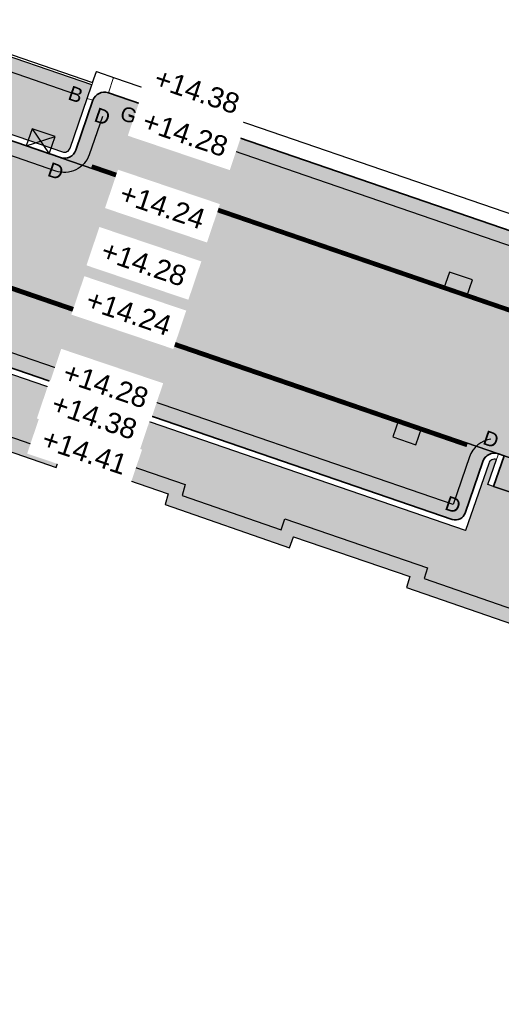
# Model space of a CAD drawing. Header units: metres. Extents: x 131295 to 132236, y 397710 to 398702.
# Tile 36 of 127: x 131398 to 131410, y 398035 to 398060. Entities that reach past the tile are written whole.
import ezdxf
from ezdxf.enums import TextEntityAlignment as Align

# ---------------------------------------------------------------- set-up
doc = ezdxf.new("R2010")
doc.units = ezdxf.units.M
doc.linetypes.add('AL-MATERIAALS', pattern=[2, 1, -1])
doc.linetypes.add('MA-1-3', pattern=[4, 1, -3])
for name, color, linetype, lineweight in [('N-IE-markering 1 - 3 streep 0.10', 255, 'MA-1-3', 18), ('N-KO-inritperronband 130-150x250mm', 3, 'Continuous', 35), ('N-KO-opsluitband 60x200mm', 2, 'Continuous', 25), ('N-KO-opsluitband achterkant', 8, 'Continuous', 5), ('N-KO-tekst banden', 1, 'Continuous', 18), ('N-KO-trottoirband 130-150x250mm', 3, 'Continuous', 35), ('N-KO-trottoirband 380-400x250mm', 3, 'Continuous', 35), ('N-KO-trottoirband achterkant', 8, 'Continuous', 5), ('N-RI-straatkolk', 7, 'Continuous', 25), ('N-RI-trottoirkolk', 7, 'Continuous', 25), ("N-VH-arcering 'MAT' grijs 254", 254, 'Continuous', 18), ('X-AL-materiaalscheiding', 1, 'AL-MATERIAALS', 18), ('X-AL-planhoogte', 190, 'Continuous', 25)]:
    doc.layers.add(name, color=color, linetype=linetype, lineweight=lineweight)
doc.layers.add("N-VH-arcering 'MAT' kleur 1 (heiderood)", color=7, linetype='Continuous', lineweight=18, true_color=0xd98c8c)
doc.layers.add("N-VH-arcering 'MAT' kleur 5 (roodbruin)", color=7, linetype='Continuous', lineweight=18, true_color=0xc5a6a0)
for name, color, linetype, plot in [('X-AL-contourlijnen', 30, 'Continuous', False), ('X-AL-hulplijn bandenlijnnummers', 30, 'Continuous', False), ('X-AL-hulplijn hoogtetekst', 190, 'Continuous', False)]:
    doc.layers.add(name, color=color, linetype=linetype, plot=plot)
doc.styles.add('CS Annotative', font='arial.ttf')

# ---------------------------------------------------------------- blocks, each defined once
blk = doc.blocks.new('*U95')
for p, q in [((-0.6412182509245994, 2.627039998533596), (1.409777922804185, -0.5123731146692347)), ((-1.409777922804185, 0.5123731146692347), (2.17833759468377, 1.602293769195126))]:
    blk.add_line(p, q)
blk.add_lwpolyline([(-1.409777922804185, 0.5123731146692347), (1.409777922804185, -0.5123731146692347), (2.17833759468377, 1.602293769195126), (-0.6412182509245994, 2.627039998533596)], close=True)
blk = doc.blocks.new('*U149')
blk.add_lwpolyline([(2.178090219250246, 1.602630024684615), (-0.6416237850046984, 2.626940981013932), (-1.409857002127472, 0.5121554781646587), (1.409857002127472, -0.5121554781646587)], close=True)
blk.add_solid([(2.178090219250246, 1.602630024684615), (1.409857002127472, -0.5121554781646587), (2.178090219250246, 1.602630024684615), (-0.6416237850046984, 2.626940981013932)])
blk = doc.blocks.new('*U145')
blk.add_lwpolyline([(-2.178144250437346, -1.602556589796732), (0.6415352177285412, -2.626962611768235), (1.409839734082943, -0.5122030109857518), (-1.409839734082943, 0.5122030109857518)], close=True)
blk.add_solid([(-2.178144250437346, -1.602556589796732), (-1.409839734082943, 0.5122030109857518), (-2.178144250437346, -1.602556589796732), (0.6415352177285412, -2.626962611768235)])

msp = doc.modelspace()

# ---------------------------------------------------------------- hatches: boundary and pattern name
at = {"layer": "N-VH-arcering 'MAT' grijs 254"}
h = msp.add_hatch(color=256, dxfattribs=at)
h.dxf.hatch_style = 1
edge = h.paths.add_edge_path()
edge.add_line((131342.7596675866, 398069.7150251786), (131341.6284153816, 398070.1038041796))
edge.add_line((131341.6284153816, 398070.1038041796), (131341.1231030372, 398068.6334683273))
edge.add_line((131341.1231030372, 398068.6334683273), (131344.6623296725, 398067.4126458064))
edge.add_line((131344.6623296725, 398067.4126458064), (131344.6740631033, 398067.4469791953))
edge.add_line((131344.6740631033, 398067.4469791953), (131348.0075427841, 398066.3393957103))
edge.add_line((131348.0075427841, 398066.3393957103), (131348.1551189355, 398066.6045629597))
edge.add_line((131348.1551189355, 398066.6045629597), (131349.7807163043, 398066.0654328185))
edge.add_line((131349.7807163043, 398066.0654328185), (131349.7230970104, 398065.7357829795))
edge.add_line((131349.7230970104, 398065.7357829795), (131352.9977042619, 398064.5906258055))
edge.add_line((131352.9977042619, 398064.5906258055), (131359.3359764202, 398062.4226722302))
edge.add_line((131359.3359764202, 398062.4226722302), (131362.6641292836, 398061.2657356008))
edge.add_line((131362.6641292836, 398061.2657356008), (131364.5270973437, 398060.6138699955))
edge.add_line((131364.5270973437, 398060.6138699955), (131367.1167447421, 398059.7265202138))
edge.add_line((131367.1167447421, 398059.7265202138), (131367.026, 398059.459))
edge.add_line((131367.026, 398059.459), (131370.098, 398058.395))
edge.add_line((131370.098, 398058.395), (131370.1939942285, 398058.6743678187))
edge.add_line((131370.1939942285, 398058.6743678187), (131372.87, 398057.7548592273))
edge.add_line((131372.87, 398057.7548592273), (131372.798, 398057.475))
edge.add_line((131372.798, 398057.475), (131375.874, 398056.408))
edge.add_line((131375.874, 398056.408), (131375.9677388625, 398056.6843470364))
edge.add_line((131375.9677388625, 398056.6843470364), (131378.6559271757, 398055.7724946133))
edge.add_line((131378.6559271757, 398055.7724946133), (131378.565, 398055.482))
edge.add_line((131378.565, 398055.482), (131381.648, 398054.431))
edge.add_line((131381.648, 398054.431), (131381.7417237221, 398054.7073024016))
edge.add_line((131381.7417237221, 398054.7073024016), (131384.4259537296, 398053.7807277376))
edge.add_line((131384.4259537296, 398053.7807277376), (131384.333, 398053.51))
edge.add_line((131384.333, 398053.51), (131387.4252257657, 398052.4812634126))
edge.add_line((131387.4252257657, 398052.4812634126), (131387.496, 398052.694))
edge.add_line((131387.496, 398052.694), (131390.1800521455, 398051.7985150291))
edge.add_line((131390.1800521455, 398051.7985150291), (131390.098, 398051.52))
edge.add_line((131390.098, 398051.52), (131393.18, 398050.474))
edge.add_line((131393.18, 398050.474), (131393.2714851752, 398050.7368751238))
edge.add_line((131393.2714851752, 398050.7368751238), (131395.9504230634, 398049.816756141))
edge.add_line((131395.9504230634, 398049.816756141), (131395.88, 398049.547))
edge.add_line((131395.88, 398049.547), (131398.945, 398048.484))
edge.add_line((131398.945, 398048.484), (131399.0383878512, 398048.7557825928))
edge.add_line((131399.0383878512, 398048.7557825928), (131401.7112560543, 398047.8374293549))
edge.add_line((131401.7112560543, 398047.8374293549), (131401.639, 398047.568))
edge.add_line((131401.639, 398047.568), (131404.71, 398046.501))
edge.add_line((131404.71, 398046.501), (131404.8076832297, 398046.7735482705))
edge.add_line((131404.8076832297, 398046.7735482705), (131407.6766714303, 398045.7900599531))
edge.add_line((131407.6766714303, 398045.7900599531), (131407.594, 398045.52))
edge.add_line((131407.594, 398045.52), (131410.663, 398044.462))
edge.add_line((131410.663, 398044.462), (131410.7587688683, 398044.7407119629))
edge.add_line((131410.7587688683, 398044.7407119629), (131413.4489326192, 398043.8189923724))
edge.add_line((131413.4489326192, 398043.8189923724), (131413.353, 398043.539))
edge.add_line((131413.353, 398043.539), (131416.433, 398042.48))
edge.add_line((131416.433, 398042.48), (131416.5303210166, 398042.7632291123))
edge.add_line((131416.5303210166, 398042.7632291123), (131419.2121201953, 398041.8443754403))
edge.add_line((131419.2121201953, 398041.8443754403), (131419.112, 398041.553))
edge.add_line((131419.112, 398041.553), (131422.201, 398040.491))
edge.add_line((131422.201, 398040.491), (131422.3022357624, 398040.7856220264))
edge.add_line((131422.3022357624, 398040.7856220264), (131424.9762075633, 398039.8694502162))
edge.add_line((131424.9762075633, 398039.8694502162), (131424.874, 398039.572))
edge.add_line((131424.874, 398039.572), (131427.9534064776, 398038.513860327))
edge.add_line((131427.9534064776, 398038.513860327), (131428.0565548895, 398038.8140436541))
edge.add_line((131428.0565548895, 398038.8140436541), (131430.7684406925, 398037.8790389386))
edge.add_line((131430.7684406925, 398037.8790389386), (131430.665, 398037.578))
edge.add_line((131430.665, 398037.578), (131433.739, 398036.521))
edge.add_line((131433.739, 398036.521), (131433.8408027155, 398036.8172720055))
edge.add_line((131433.8408027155, 398036.8172720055), (131436.529101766, 398035.8882320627))
edge.add_line((131436.529101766, 398035.8882320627), (131436.428, 398035.594))
edge.add_line((131436.428, 398035.594), (131439.518, 398034.536))
edge.add_line((131439.518, 398034.536), (131439.6160726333, 398034.8214165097))
edge.add_line((131439.6160726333, 398034.8214165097), (131442.2801548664, 398033.9007455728))
edge.add_line((131442.2801548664, 398033.9007455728), (131442.183, 398033.618))
edge.add_line((131442.183, 398033.618), (131445.276, 398032.553))
edge.add_line((131445.276, 398032.553), (131445.352, 398032.781))
edge.add_line((131445.352, 398032.781), (131451.0680801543, 398030.8133967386))
edge.add_line((131451.0680801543, 398030.8133967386), (131450.7460321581, 398029.8695272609))
edge.add_line((131450.7460321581, 398029.8695272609), (131450.167661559, 398028.1744185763))
edge.add_line((131450.167661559, 398028.1744185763), (131452.4597349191, 398027.395141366))
edge.add_line((131452.4597349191, 398027.395141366), (131452.9206496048, 398028.7351172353))
edge.add_arc((131448.334383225, 398030.3126661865), 4.849999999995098, 341.0181981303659, 431.033621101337)
edge.add_line((131449.9106975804, 398034.8993570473), (131448.8710825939, 398035.2566429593))
edge.add_arc((131448.8223306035, 398035.1147865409), 0.1500000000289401, 71.03362109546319, 161.0336211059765)
edge.add_line((131448.6804741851, 398035.1635385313), (131448.1117009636, 398033.508546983))
edge.add_line((131448.1117009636, 398033.508546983), (131410.4724646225, 398046.4440750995))
edge.add_line((131410.4724646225, 398046.4440750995), (131411.0412377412, 398048.099066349))
edge.add_arc((131410.899381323, 398048.1478183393), 0.1499999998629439, 341.0336211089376, 431.0336210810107)
edge.add_line((131410.9481333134, 398048.2896747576), (131410.7368746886, 398047.6749636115))
edge.add_line((131410.7368746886, 398047.6749636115), (131410.5950182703, 398047.7237156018))
edge.add_line((131410.5950182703, 398047.7237156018), (131409.7438797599, 398048.0162275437))
edge.add_line((131409.7438797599, 398048.0162275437), (131409.6020233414, 398048.064979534))
edge.add_line((131409.6020233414, 398048.064979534), (131409.8132819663, 398048.6796906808))
edge.add_arc((131409.7645299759, 398048.5378342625), 0.1499999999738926, 71.03362108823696, 161.0336211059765)
edge.add_line((131409.6226735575, 398048.5865862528), (131409.0539004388, 398046.9315950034))
edge.add_line((131409.0539004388, 398046.9315950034), (131381.8174681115, 398056.2919771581))
edge.add_line((131381.8174681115, 398056.2919771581), (131382.3862412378, 398057.9469684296))
edge.add_arc((131382.2443848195, 398057.99572042), 0.1499999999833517, 341.0336210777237, 431.0336166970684)
edge.add_line((131382.2931368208, 398058.1375768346), (131381.1582855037, 398058.5275928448))
edge.add_arc((131381.1095335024, 398058.3857364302), 0.1499999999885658, 71.03361669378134, 161.0336211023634)
edge.add_line((131380.967677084, 398058.4344884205), (131380.3989039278, 398056.779497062))
edge.add_line((131380.3989039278, 398056.779497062), (131342.7596675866, 398069.7150251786))
h = msp.add_hatch(color=256, dxfattribs=at)
h.dxf.hatch_style = 1
edge = h.paths.add_edge_path()
edge.add_line((131484.137227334, 398031.9594301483), (131485.4650959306, 398035.8051629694))
edge.add_line((131485.4650959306, 398035.8051629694), (131399.8556683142, 398065.2496416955))
edge.add_line((131399.8556683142, 398065.2496416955), (131394.553970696, 398067.1060699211))
edge.add_line((131394.553970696, 398067.1060699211), (131393.2962202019, 398063.3609416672))
edge.add_arc((131397.8938700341, 398061.8168833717), 4.84999999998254, 161.4360731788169, 251.033652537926)
edge.add_line((131396.3175581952, 398057.230191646), (131399.099758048, 398056.2736538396))
edge.add_arc((131399.1485271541, 398056.4155043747), 0.1500000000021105, 251.0267079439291, 341.0336525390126)
edge.add_line((131399.2903835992, 398056.3667524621), (131399.7128942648, 398057.5961577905))
edge.add_line((131399.7128942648, 398057.5961577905), (131399.8267705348, 398057.9275105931))
edge.add_line((131399.8267705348, 398057.9275105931), (131396.8527868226, 398058.9495818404))
edge.add_arc((131397.8278250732, 398061.786710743), 3.000000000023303, 161.4431273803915, 251.03365254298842, ccw=False)
edge.add_line((131394.9838003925, 398062.7414482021), (131395.3494642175, 398063.8307078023))
edge.add_arc((131396.2974724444, 398063.5124619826), 0.9999999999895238, 71.01987362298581, 161.4431273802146, ccw=False)
edge.add_line((131396.6227126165, 398064.4580934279), (131413.1264712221, 398058.781796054))
edge.add_line((131413.1264712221, 398058.781796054), (131411.5727548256, 398054.2608516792))
edge.add_line((131411.5727548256, 398054.2608516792), (131411.3452459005, 398053.5988549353))
edge.add_line((131411.3452459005, 398053.5988549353), (131410.9227294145, 398052.3694326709))
edge.add_arc((131411.0645858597, 398052.3206807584), 0.1500000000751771, 161.0336525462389, 251.0339748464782)
edge.add_line((131411.0158347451, 398052.1788240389), (131411.2270943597, 398052.7935380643))
edge.add_line((131411.2270943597, 398052.7935380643), (131411.3689507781, 398052.7447860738))
edge.add_line((131411.3689507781, 398052.7447860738), (131412.2200892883, 398052.4522741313))
edge.add_line((131412.2200892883, 398052.4522741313), (131412.3619457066, 398052.4035221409))
edge.add_line((131412.3619457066, 398052.4035221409), (131412.1506870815, 398051.7888109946))
edge.add_arc((131412.1994383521, 398051.9306676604), 0.1500000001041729, 251.0339118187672, 341.0336210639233)
edge.add_line((131412.3412947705, 398051.8819156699), (131412.7638112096, 398053.1113356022))
edge.add_line((131412.7638112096, 398053.1113356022), (131412.9913204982, 398053.7733322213))
edge.add_line((131412.9913204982, 398053.7733322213), (131414.5449196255, 398058.2939353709))
edge.add_line((131414.5449196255, 398058.2939353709), (131426.1761855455, 398054.2934815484))
edge.add_line((131426.1761855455, 398054.2934815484), (131424.6235453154, 398049.7756685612))
edge.add_line((131424.6235453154, 398049.7756685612), (131424.3960363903, 398049.1136718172))
edge.add_line((131424.3960363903, 398049.1136718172), (131423.9735199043, 398047.8842495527))
edge.add_arc((131424.1153763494, 398047.8354976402), 0.1500000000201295, 161.0336525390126, 251.0339748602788)
edge.add_line((131424.0666252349, 398047.6936409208), (131424.2778848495, 398048.3083549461))
edge.add_line((131424.2778848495, 398048.3083549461), (131424.4197412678, 398048.2596029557))
edge.add_line((131424.4197412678, 398048.2596029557), (131425.270879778, 398047.9670910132))
edge.add_line((131425.270879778, 398047.9670910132), (131425.4127361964, 398047.9183390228))
edge.add_line((131425.4127361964, 398047.9183390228), (131425.2014775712, 398047.3036278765))
edge.add_arc((131425.2502288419, 398047.4454845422), 0.1500000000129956, 251.0339117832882, 341.0336210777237)
edge.add_line((131425.3920852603, 398047.3967325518), (131425.8146016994, 398048.6261524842))
edge.add_line((131425.8146016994, 398048.6261524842), (131426.042110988, 398049.2881491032))
edge.add_line((131426.042110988, 398049.2881491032), (131427.5946339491, 398053.8056208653))
edge.add_line((131427.5946339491, 398053.8056208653), (131444.4268729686, 398048.0163460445))
edge.add_line((131444.4268729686, 398048.0163460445), (131442.8757468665, 398043.5029388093))
edge.add_line((131442.8757468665, 398043.5029388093), (131442.64823449, 398042.8409320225))
edge.add_line((131442.64823449, 398042.8409320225), (131442.225718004, 398041.6115097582))
edge.add_arc((131442.3675744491, 398041.5627578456), 0.150000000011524, 161.0336525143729, 251.0324077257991)
edge.add_line((131442.3188194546, 398041.4209024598), (131442.5300790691, 398042.0356164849))
edge.add_line((131442.5300790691, 398042.0356164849), (131442.6719354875, 398041.9868644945))
edge.add_line((131442.6719354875, 398041.9868644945), (131443.5230739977, 398041.6943525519))
edge.add_line((131443.5230739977, 398041.6943525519), (131443.664930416, 398041.6456005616))
edge.add_line((131443.664930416, 398041.6456005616), (131443.4536717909, 398041.0308894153))
edge.add_arc((131443.5024269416, 398041.1727447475), 0.1499999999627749, 251.0323446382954, 341.0336210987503)
edge.add_line((131443.6442833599, 398041.1239927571), (131444.066799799, 398042.3534126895))
edge.add_line((131444.066799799, 398042.3534126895), (131444.2943090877, 398043.0154093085))
edge.add_line((131444.2943090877, 398043.0154093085), (131445.8453213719, 398047.5284853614))
edge.add_line((131445.8453213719, 398047.5284853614), (131459.3734181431, 398042.8756361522))
edge.add_line((131459.3734181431, 398042.8756361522), (131457.1247310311, 398036.3325380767))
edge.add_line((131457.1247310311, 398036.3325380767), (131458.8270071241, 398035.7475114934))
edge.add_line((131458.8270071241, 398035.7475114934), (131461.075554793, 398042.2902038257))
edge.add_line((131461.075554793, 398042.2902038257), (131482.0069374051, 398035.0910708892))
edge.add_arc((131481.681697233, 398034.1454394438), 1.000000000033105, -18.966347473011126, 71.01987362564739, ccw=False)
edge.add_line((131482.6274068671, 398033.8204266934), (131481.1931190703, 398029.6469910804))
edge.add_line((131481.1931190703, 398029.6469910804), (131480.8518637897, 398028.6540061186))
edge.add_line((131480.8518637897, 398028.6540061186), (131481.9867063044, 398028.2639779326))
edge.add_line((131481.9867063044, 398028.2639779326), (131482.2704191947, 398028.1664741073))
edge.add_line((131482.2704191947, 398028.1664741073), (131482.1241634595, 398027.7409047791))
edge.add_arc((131482.1729159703, 398027.8827610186), 0.1500000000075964, 251.0334109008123, 341.0336525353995)
edge.add_line((131482.3147724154, 398027.8340091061), (131482.7697900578, 398029.1580019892))
edge.add_line((131482.7697900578, 398029.1580019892), (131482.997298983, 398029.8199987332))
edge.add_line((131482.997298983, 398029.8199987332), (131483.1904411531, 398030.3805014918))
edge.add_line((131483.1904411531, 398030.3805014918), (131488.4430135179, 398028.5894768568))
edge.add_line((131488.4430135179, 398028.5894768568), (131488.2459874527, 398028.0161779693))
edge.add_line((131488.2459874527, 398028.0161779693), (131489.3808390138, 398027.626162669))
edge.add_line((131489.3808390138, 398027.626162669), (131489.5788042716, 398028.2021943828))
edge.add_line((131489.5788042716, 398028.2021943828), (131498.8544287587, 398025.0393875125))
edge.add_line((131498.8544287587, 398025.0393875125), (131498.6487934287, 398024.4410377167))
edge.add_line((131498.6487934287, 398024.4410377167), (131499.7836449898, 398024.0510224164))
edge.add_line((131499.7836449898, 398024.0510224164), (131499.9902195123, 398024.6521050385))
edge.add_line((131499.9902195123, 398024.6521050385), (131505.2433937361, 398022.8608751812))
edge.add_line((131505.2433937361, 398022.8608751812), (131505.8296367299, 398024.5627420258))
edge.add_line((131505.8296367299, 398024.5627420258), (131484.137227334, 398031.9594301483))
h = msp.add_hatch(color=256, dxfattribs=at)
h.dxf.hatch_style = 1
h.paths.add_polyline_path([(131410.8550288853, 398048.4802831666), (131410.0038903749, 398048.7727951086), (131409.7438797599, 398048.0162275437), (131410.5950182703, 398047.7237156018)])
at = {"layer": "N-VH-arcering 'MAT' kleur 1 (heiderood)"}
h = msp.add_hatch(color=256, dxfattribs=at)
h.dxf.hatch_style = 1
edge = h.paths.add_edge_path()
edge.add_line((131409.8620339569, 398048.8215470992), (131410.0038903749, 398048.7727951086))
edge.add_line((131410.0038903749, 398048.7727951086), (131410.8550288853, 398048.4802831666))
edge.add_line((131410.8550288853, 398048.4802831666), (131410.9968853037, 398048.4315311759))
edge.add_line((131410.9968853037, 398048.4315311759), (131448.9198345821, 398035.3984993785))
edge.add_line((131448.9198345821, 398035.3984993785), (131448.9664546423, 398035.3824773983))
edge.add_line((131448.9664546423, 398035.3824773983), (131450.0715097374, 398038.5979185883))
edge.add_line((131450.0715097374, 398038.5979185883), (131443.4049175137, 398040.8890337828))
edge.add_line((131443.4049175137, 398040.8890337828), (131443.2630633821, 398040.9377849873))
edge.add_line((131443.2630633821, 398040.9377849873), (131442.4119248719, 398041.2302969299))
edge.add_line((131442.4119248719, 398041.2302969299), (131442.2700713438, 398041.279044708))
edge.add_line((131442.2700713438, 398041.279044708), (131425.1527250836, 398047.1617716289))
edge.add_line((131425.1527250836, 398047.1617716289), (131425.0108691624, 398047.2105234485))
edge.add_line((131425.0108691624, 398047.2105234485), (131424.1597306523, 398047.503035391))
edge.add_line((131424.1597306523, 398047.503035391), (131424.0178742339, 398047.5517873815))
edge.add_line((131424.0178742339, 398047.5517873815), (131412.1019352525, 398051.6469545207))
edge.add_line((131412.1019352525, 398051.6469545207), (131411.9600786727, 398051.6957065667))
edge.add_line((131411.9600786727, 398051.6957065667), (131411.1089401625, 398051.9882185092))
edge.add_line((131411.1089401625, 398051.9882185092), (131410.9670825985, 398052.0369676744))
edge.add_line((131410.9670825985, 398052.0369676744), (131399.0649682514, 398056.1273760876))
edge.add_arc((131399.1485271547, 398056.4155043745), 0.300000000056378, 251.026707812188, 253.82752913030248, ccw=False)
edge.add_line((131399.050988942, 398056.1318033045), (131397.261760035, 398056.746951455))
edge.add_line((131397.261760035, 398056.746951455), (131396.1567577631, 398053.5316582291))
edge.add_line((131396.1567577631, 398053.5316582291), (131409.8620339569, 398048.8215470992))
at = {"layer": "N-VH-arcering 'MAT' kleur 5 (roodbruin)"}
h = msp.add_hatch(color=256, dxfattribs=at)
h.dxf.hatch_style = 1
edge = h.paths.add_edge_path()
edge.add_arc((131382.2443848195, 398057.9957204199), 0.3000000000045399, -18.966378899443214, 71.03362105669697, ccw=False)
edge.add_line((131382.5280976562, 398057.8982164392), (131382.0893298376, 398056.6215089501))
edge.add_arc((131382.3257572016, 398056.5402556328), 0.2499999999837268, 161.0336210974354, 251.0336210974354)
edge.add_line((131382.2445038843, 398056.3038282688), (131408.7243686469, 398047.2034567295))
edge.add_arc((131408.8056219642, 398047.4398840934), 0.2499999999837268, 251.0336210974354, 341.0336210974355)
edge.add_line((131409.0420493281, 398047.3586307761), (131409.4808171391, 398048.6353382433))
edge.add_arc((131409.7645299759, 398048.5378342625), 0.2999999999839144, 71.03362104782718, 161.0336211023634, ccw=False)
edge.add_line((131409.8620339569, 398048.8215470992), (131382.3418888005, 398058.2794332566))
h = msp.add_hatch(color=256, dxfattribs=at)
h.dxf.hatch_style = 1
edge = h.paths.add_edge_path()
edge.add_arc((131400.1384636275, 398057.4499016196), 0.3000004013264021, 71.03115069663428, 160.9619991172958)
edge.add_line((131399.8548725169, 398057.5477603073), (131399.4322400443, 398056.3180005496))
edge.add_arc((131399.1485271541, 398056.4155043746), 0.299999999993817, 253.8275293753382, 341.0336525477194, ccw=False)
edge.add_line((131399.064968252, 398056.1273760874), (131410.9670820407, 398052.0369678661))
edge.add_arc((131411.0645858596, 398052.3206807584), 0.2999999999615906, 161.0336525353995, 251.0336537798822, ccw=False)
edge.add_line((131410.7808729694, 398052.4181845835), (131411.2033894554, 398053.6476068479))
edge.add_arc((131410.9196765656, 398053.7451106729), 0.2999999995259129, 341.0336525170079, 431.0336526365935)
edge.add_line((131411.01718039, 398054.0288235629), (131400.2359799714, 398057.7336106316))

# ---------------------------------------------------------------- linework, layer by layer
at = {"layer": 'N-IE-markering 1 - 3 streep 0.10', "const_width": 0.1, "flags": 128}
for points in [[(131383.082205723, 398057.9721371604), (131409.0892157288, 398049.0342722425)], [(131399.8239589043, 398055.9194035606), (131410.2267655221, 398052.3442633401)]]:
    msp.add_lwpolyline(points, dxfattribs=at)
at = {"layer": 'N-KO-inritperronband 130-150x250mm', "ltscale": 0.8}
msp.add_lwpolyline([(131409.7438797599, 398048.0162275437), (131410.0038903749, 398048.7727951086), (131409.8620339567, 398048.8215470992)], dxfattribs=at)
at = {"layer": 'N-KO-opsluitband 60x200mm', "flags": 128}
msp.add_lwpolyline([(131399.8267705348, 398057.9275105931), (131396.8527868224, 398058.9495818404, -0.4121218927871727), (131394.9838003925, 398062.7414482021), (131395.3494642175, 398063.8307078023, -0.4163788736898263), (131396.6227126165, 398064.4580934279), (131413.1264712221, 398058.781796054), (131411.5727548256, 398054.2608516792)], format="xyb", dxfattribs=at)
at = {"layer": 'N-KO-opsluitband achterkant', "flags": 128}
msp.add_lwpolyline([(131399.8462712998, 398057.9842531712), (131396.8722875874, 398059.0063244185, -0.4121218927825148), (131395.0406808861, 398062.7223534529), (131395.4063447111, 398063.8116130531, -0.4163788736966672), (131396.6031982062, 398064.4013555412), (131413.0502325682, 398058.7445678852), (131411.5160122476, 398054.2803524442)], format="xyb", dxfattribs=at)
at = {"layer": 'N-KO-trottoirband 130-150x250mm', "ltscale": 0.8}
for points in [[(131409.8620339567, 398048.8215470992, 0.4142135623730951), (131409.4808171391, 398048.6353382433), (131409.0420493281, 398047.3586307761, -0.4142135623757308), (131408.7243686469, 398047.2034567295), (131382.2445038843, 398056.3038282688, -0.4142135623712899), (131382.0893298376, 398056.6215089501), (131382.5280976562, 398057.8982164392, 0.4142135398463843), (131382.341888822, 398058.2794332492), (131381.207037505, 398058.6694492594, 0.4142135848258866), (131380.8258206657, 398058.483240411), (131380.3870528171, 398057.2065328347, -0.4142135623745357), (131380.0693721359, 398057.051358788), (131343.1867033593, 398069.7268762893, -0.4142135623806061), (131343.0315293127, 398070.0445569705), (131343.4702972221, 398071.3212647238, 0.4142135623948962), (131343.2840883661, 398071.7024815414), (131340.5558366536, 398072.6401035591, 0.4140050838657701), (131334.203381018, 398069.539988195), (131333.3558147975, 398067.0794766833)], [(131399.8548725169, 398057.5477603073), (131399.4322400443, 398056.3180005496, -0.4142490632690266), (131399.0509889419, 398056.1318033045), (131396.2687890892, 398057.0883411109, -0.4121579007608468), (131393.1540248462, 398063.4086960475), (131394.4122167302, 398067.1551386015)]]:
    msp.add_lwpolyline(points, format="xyb", dxfattribs=at)
at = {"layer": 'N-KO-trottoirband 380-400x250mm'}
msp.add_lwpolyline([(131411.0171929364, 398054.0288192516), (131400.2359799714, 398057.7336106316)], dxfattribs=at)
msp.add_arc((131400.1384636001, 398057.4499020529), 0.2999999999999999, 71.03365254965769, 161.0336525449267, dxfattribs=at)
at = {"layer": 'N-KO-trottoirband achterkant', "ltscale": 0.8}
for points in [[(131409.8132819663, 398048.6796906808), (131409.8132819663, 398048.6796906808, 0.414213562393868), (131409.6226735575, 398048.5865862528), (131409.0539004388, 398046.9315950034), (131381.8174681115, 398056.2919771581), (131382.3862412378, 398057.9469684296, 0.4142135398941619), (131382.2931368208, 398058.1375768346), (131381.1582855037, 398058.5275928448, 0.4142135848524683), (131380.967677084, 398058.4344884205), (131380.3989039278, 398056.779497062), (131342.7596675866, 398069.7150251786), (131343.3284408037, 398071.3700167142, 0.4142135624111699), (131343.2353363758, 398071.560625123), (131340.5070846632, 398072.4982471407, 0.4140050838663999), (131334.3452026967, 398069.4911352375), (131333.4976364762, 398067.0306237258)], [(131399.7128942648, 398057.5961577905), (131399.2903835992, 398056.3667524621, -0.4142490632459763), (131399.099758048, 398056.2736538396), (131396.3175581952, 398057.230191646, -0.4121579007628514), (131393.2962202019, 398063.3609416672), (131394.553970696, 398067.1060699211), (131394.4122167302, 398067.1551386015)]]:
    msp.add_lwpolyline(points, format="xyb", dxfattribs=at)
at = {"layer": 'N-KO-trottoirband achterkant', "flags": 128}
msp.add_lwpolyline([(131399.8547507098, 398057.5474058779), (131399.7128942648, 398057.5961577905), (131399.9404031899, 398058.2581545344), (131400.3659725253, 398058.1118987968), (131400.2359674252, 398057.7336149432)], dxfattribs=at)
at = {"layer": 'N-KO-trottoirband achterkant'}
msp.add_lwpolyline([(131411.1471854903, 398054.4071074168), (131400.3659725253, 398058.1118987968)], dxfattribs=at)
at = {"layer": 'N-KO-trottoirband achterkant', "ltscale": 0.8}
msp.add_lwpolyline([(131409.7438797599, 398048.0162275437), (131409.6020233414, 398048.064979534), (131409.8620339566, 398048.8215470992)], dxfattribs=at)
at = {"layer": 'X-AL-contourlijnen', "flags": 128}
for points in [[(131413.0502325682, 398058.7445678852), (131396.6031982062, 398064.4013555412, 0.4163788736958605), (131395.4063447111, 398063.8116130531), (131395.0406808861, 398062.7223534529, 0.4121218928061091), (131396.8722875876, 398059.0063244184), (131399.8462712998, 398057.9842531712), (131399.9404031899, 398058.2581545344), (131400.4132580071, 398058.0956481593), (131411.0999000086, 398054.4233580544), (131411.5160122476, 398054.2803524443)], [(131382.3418888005, 398058.2794332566, -0.4142135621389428), (131382.5280976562, 398057.8982164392), (131382.0893298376, 398056.6215089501, 0.4142135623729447), (131382.2445038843, 398056.3038282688), (131408.7243686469, 398047.2034567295, 0.414213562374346), (131409.0420493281, 398047.3586307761), (131409.4808171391, 398048.6353382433, -0.4142135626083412), (131409.8620339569, 398048.8215470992)], [(131382.3418888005, 398058.2794332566, -0.4142135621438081), (131382.5280976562, 398057.8982164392), (131382.0893298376, 398056.6215089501, 0.4142135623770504), (131382.2445038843, 398056.3038282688), (131408.7243686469, 398047.2034567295, 0.4142135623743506), (131409.0420493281, 398047.3586307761), (131409.4808171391, 398048.6353382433, -0.4142135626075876), (131409.8620339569, 398048.8215470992)], [(131400.2359799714, 398057.7336106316, 0.4138601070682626), (131399.8548725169, 398057.5477603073), (131399.4322400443, 398056.3180005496, -0.4000024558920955), (131399.064968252, 398056.1273760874), (131410.9670820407, 398052.0369678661, -0.4142135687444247), (131410.7808729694, 398052.4181845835), (131411.2033894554, 398053.6476068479, 0.4142135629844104), (131411.01718039, 398054.0288235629)], [(131409.8620339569, 398048.8215470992), (131410.0038903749, 398048.7727951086), (131410.8550288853, 398048.4802831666), (131410.9968853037, 398048.4315311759), (131448.9198345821, 398035.3984993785), (131448.9664546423, 398035.3824773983), (131450.0715097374, 398038.5979185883), (131443.4049175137, 398040.8890337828), (131443.2630633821, 398040.9377849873), (131442.4119248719, 398041.2302969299), (131442.2700713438, 398041.279044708), (131425.1527250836, 398047.1617716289), (131425.0108691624, 398047.2105234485), (131424.1597306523, 398047.503035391), (131424.0178742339, 398047.5517873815), (131412.1019352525, 398051.6469545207), (131411.9600786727, 398051.6957065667), (131411.1089401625, 398051.9882185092), (131410.9670825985, 398052.0369676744), (131399.0649682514, 398056.1273760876, -0.0122214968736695), (131399.050988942, 398056.1318033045), (131397.261760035, 398056.746951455), (131396.1567577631, 398053.5316582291)]]:
    msp.add_lwpolyline(points, format="xyb", close=True, dxfattribs=at)
for points in [[(131393.2962202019, 398063.3609416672, 0.4121579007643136), (131396.3175581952, 398057.230191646), (131399.099758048, 398056.2736538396, 0.4142490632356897), (131399.2903835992, 398056.3667524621), (131399.7128942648, 398057.5961577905), (131399.8267705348, 398057.9275105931), (131396.8527868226, 398058.9495818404, -0.4121218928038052), (131394.9838003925, 398062.7414482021)], [(131448.1117009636, 398033.508546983), (131410.4724646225, 398046.4440750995), (131411.0412377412, 398048.099066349, 0.4142135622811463), (131410.9481333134, 398048.2896747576), (131410.7368746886, 398047.6749636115), (131410.5950182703, 398047.7237156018), (131409.7438797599, 398048.0162275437), (131409.6020233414, 398048.064979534), (131409.8132819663, 398048.6796906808, 0.414213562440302), (131409.6226735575, 398048.5865862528), (131409.0539004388, 398046.9315950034), (131381.8174681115, 398056.2919771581), (131382.3862412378, 398057.9469684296, 0.4142135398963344), (131382.2931368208, 398058.1375768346), (131381.1582855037, 398058.5275928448, 0.4142135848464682)]]:
    msp.add_lwpolyline(points, format="xyb", dxfattribs=at)
msp.add_lwpolyline([(131395.88, 398049.547), (131398.945, 398048.484), (131399.0383878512, 398048.7557825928), (131401.7112560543, 398047.8374293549), (131401.639, 398047.568), (131404.71, 398046.501), (131404.8076832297, 398046.7735482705), (131407.6766714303, 398045.7900599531), (131407.594, 398045.52), (131410.663, 398044.462), (131410.7587688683, 398044.7407119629), (131413.4489326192, 398043.8189923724), (131413.353, 398043.539), (131416.433, 398042.48), (131416.5303210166, 398042.7632291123), (131419.2121201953, 398041.8443754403), (131419.112, 398041.553), (131422.201, 398040.491), (131422.3022357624, 398040.7856220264), (131424.9762075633, 398039.8694502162), (131424.874, 398039.572), (131427.9534064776, 398038.513860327)], dxfattribs=at)
msp.add_lwpolyline([(131410.8550288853, 398048.4802831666), (131410.0038903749, 398048.7727951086), (131409.7438797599, 398048.0162275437), (131410.5950182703, 398047.7237156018)], close=True, dxfattribs=at)
at = {"layer": 'X-AL-hulplijn bandenlijnnummers', "ltscale": 0.8}
for points in [[(131409.6799373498, 398049.1823062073, 0.2846489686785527), (131409.1498188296, 398048.7490928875), (131408.7435523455, 398047.5669563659), (131382.4528294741, 398056.6023252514), (131382.8590959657, 398057.784461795, 0.4142135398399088), (131382.4556434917, 398058.61043155), (131381.3207921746, 398059.0004475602, 0.4142135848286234), (131380.4948223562, 398058.5969950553), (131380.0885558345, 398057.4148584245), (131343.3950289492, 398070.0253732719), (131343.8012955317, 398071.2075100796, 0.4142135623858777), (131343.3978430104, 398072.0334798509), (131340.6695912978, 398072.9711018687, 0.4140050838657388), (131333.8724637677, 398069.653978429), (131333.1226034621, 398067.4771102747)], [(131400.0883670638, 398057.1502929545), (131399.7632384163, 398056.204246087, -0.4142490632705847), (131398.9371943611, 398055.8008187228), (131396.1549945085, 398056.7573565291, -0.412157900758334), (131392.8222358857, 398063.520123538), (131393.9849188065, 398066.9821747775)]]:
    msp.add_lwpolyline(points, format="xyb", dxfattribs=at)
at = {"layer": 'X-AL-hulplijn bandenlijnnummers', "flags": 128}
msp.add_lwpolyline([(131399.429303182, 398057.6940160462), (131396.7390323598, 398058.6185834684, -0.4121218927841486), (131394.6519975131, 398062.852834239), (131395.0176613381, 398063.9420938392, -0.4163788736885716), (131396.7365466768, 398064.7890644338), (131413.5711967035, 398058.998960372), (131412.0012570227, 398054.4308101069)], format="xyb", dxfattribs=at)
at = {"layer": 'X-AL-hulplijn bandenlijnnummers'}
msp.add_lwpolyline([(131410.2887317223, 398053.9090565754), (131400.7369542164, 398057.1913690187)], dxfattribs=at)
at = {"layer": 'X-AL-hulplijn hoogtetekst', "flags": 128}
msp.add_lwpolyline([(131396.3003795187, 398049.7716564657), (131398.7280591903, 398048.9296912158), (131398.8211177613, 398049.2005155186), (131402.1339270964, 398048.0622891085), (131402.0613790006, 398047.7917707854), (131404.4974639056, 398046.9453681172), (131404.5946628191, 398047.2165650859), (131408.1104471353, 398046.0113552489), (131408.0276039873, 398045.7407343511), (131410.4458473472, 398044.9070746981), (131410.5414013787, 398045.1851614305), (131413.8934821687, 398044.0366519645), (131413.7974272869, 398043.7563027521), (131416.2157551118, 398042.9248062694), (131416.3129535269, 398043.20767858), (131419.6569621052, 398042.0619348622), (131419.5567223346, 398041.7702114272), (131421.9837520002, 398040.9357972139), (131422.0848682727, 398041.2300714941), (131425.4210494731, 398040.0870096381)], dxfattribs=at)
at = {"layer": 'X-AL-materiaalscheiding', "flags": 128}
for points in [[(131344.642926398, 398067.355869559), (131344.6740631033, 398067.4469791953), (131348.0075427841, 398066.3393957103), (131348.1551189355, 398066.6045629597), (131349.7807163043, 398066.0654328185), (131349.7230970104, 398065.7357829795), (131352.9977042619, 398064.5906258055), (131359.3359764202, 398062.4226722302), (131362.6641292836, 398061.2657356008), (131364.5270973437, 398060.6138699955), (131367.1167447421, 398059.7265202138), (131367.026, 398059.459), (131370.098, 398058.395), (131370.1939942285, 398058.6743678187), (131372.87, 398057.7548592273), (131372.798, 398057.475), (131375.874, 398056.408), (131375.9677388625, 398056.6843470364), (131378.6559271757, 398055.7724946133), (131378.565, 398055.482), (131381.648, 398054.431), (131381.7417237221, 398054.7073024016), (131384.4259537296, 398053.7807277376), (131384.333, 398053.51), (131387.4252257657, 398052.4812634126), (131387.496, 398052.694), (131390.1800521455, 398051.7985150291), (131390.098, 398051.52), (131393.18, 398050.474), (131393.2714851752, 398050.7368751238), (131395.9504230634, 398049.816756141), (131395.88, 398049.547), (131398.945, 398048.484), (131399.0383878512, 398048.7557825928), (131401.7112560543, 398047.8374293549), (131401.639, 398047.568), (131404.71, 398046.501), (131404.8076832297, 398046.7735482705), (131407.6766714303, 398045.7900599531), (131407.594, 398045.52), (131410.663, 398044.462), (131410.7587688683, 398044.7407119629), (131413.4489326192, 398043.8189923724), (131413.353, 398043.539), (131416.433, 398042.48), (131416.5303210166, 398042.7632291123), (131419.2121201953, 398041.8443754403), (131419.112, 398041.553), (131422.201, 398040.491), (131422.3022357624, 398040.7856220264), (131424.9762075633, 398039.8694502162), (131424.874, 398039.572), (131427.9534064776, 398038.513860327), (131428.0565548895, 398038.8140436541), (131430.7684406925, 398037.8790389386), (131430.665, 398037.578), (131433.739, 398036.521), (131433.8408027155, 398036.8172720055), (131436.529101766, 398035.8882320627), (131436.428, 398035.594), (131439.518, 398034.536), (131439.6160726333, 398034.8214165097), (131442.2801548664, 398033.9007455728), (131442.183, 398033.618), (131445.276, 398032.553), (131445.352, 398032.781), (131451.0680801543, 398030.8133967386), (131450.167661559, 398028.1744185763), (131452.4597349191, 398027.395141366)], [(131382.341888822, 398058.2794332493), (131409.8620339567, 398048.8215470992)], [(131399.0511405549, 398056.1321282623), (131410.9670825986, 398052.0369676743)], [(131409.7438797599, 398048.0162275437), (131410.5950182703, 398047.7237156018)]]:
    msp.add_lwpolyline(points, dxfattribs=at)

# ---------------------------------------------------------------- block references
at = {"layer": 'N-RI-straatkolk', "xscale": 0.2, "yscale": 0.2, "zscale": 0.2, "rotation": 1}
for name, p in [('*U149', (131408.7919498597, 398052.7844971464)), ('*U145', (131407.6869022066, 398049.5690776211))]:
    msp.add_blockref(name, p, dxfattribs=at)
at = {"layer": 'N-RI-trottoirkolk', "xscale": 0.2, "yscale": 0.2, "zscale": 0.2, "rotation": 1}
msp.add_blockref('*U95', (131398.4911313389, 398056.3242858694), dxfattribs=at)

# ---------------------------------------------------------------- texts
at = {"layer": 'N-KO-tekst banden', "style": 'CS Annotative'}
for s, height, p in [('B', 0.3599999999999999, (131399.4293031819, 398057.6940160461)), ('D', 0.36, (131400.0883670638, 398057.1502929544)), ('G', 0.3599999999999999, (131400.7369542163, 398057.1913690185)), ('D', 0.36, (131398.9371943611, 398055.8008187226)), ('D', 0.36, (131409.6799373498, 398049.1823062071)), ('D', 0.36, (131408.7435523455, 398047.5669563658))]:
    msp.add_text(s, height=height, rotation=341.0304262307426, dxfattribs=at).set_placement(p, align=Align.MIDDLE)

# ---------------------------------------------------------------- next in the draw order: texts
at = {"layer": 'X-AL-planhoogte', "char_height": 0.4999999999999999, "attachment_point": 5, "rotation": 341.3324584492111, "style": 'CS Annotative', "bg_fill": 2}
for s, insert in [('+14.28', (131402.1329709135, 398056.7192061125)), ('+14.24', (131401.5712853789, 398054.9363208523)), ('+14.28', (131401.1114084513, 398053.5192455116)), ('+14.24', (131400.7398779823, 398052.3075968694)), ('+14.28', (131400.169554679, 398050.511336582))]:
    msp.add_mtext(s, dxfattribs=dict(at, insert=insert))

# ---------------------------------------------------------------- next in the draw order: texts
for insert in [(131402.4228416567, 398057.7745283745), (131399.8878605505, 398049.7399931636)]:
    msp.add_mtext('+14.38', dxfattribs=dict(at, insert=insert))

# ---------------------------------------------------------------- next in the draw order: texts
at = {"layer": 'X-AL-planhoogte', "insert": (131399.6491601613, 398048.8759195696), "char_height": 0.4999999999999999, "attachment_point": 5, "rotation": 341.3324584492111, "style": 'CS Annotative', "bg_fill": 2}
msp.add_mtext('+14.41', dxfattribs=at)

doc.saveas('drawing.dxf')
